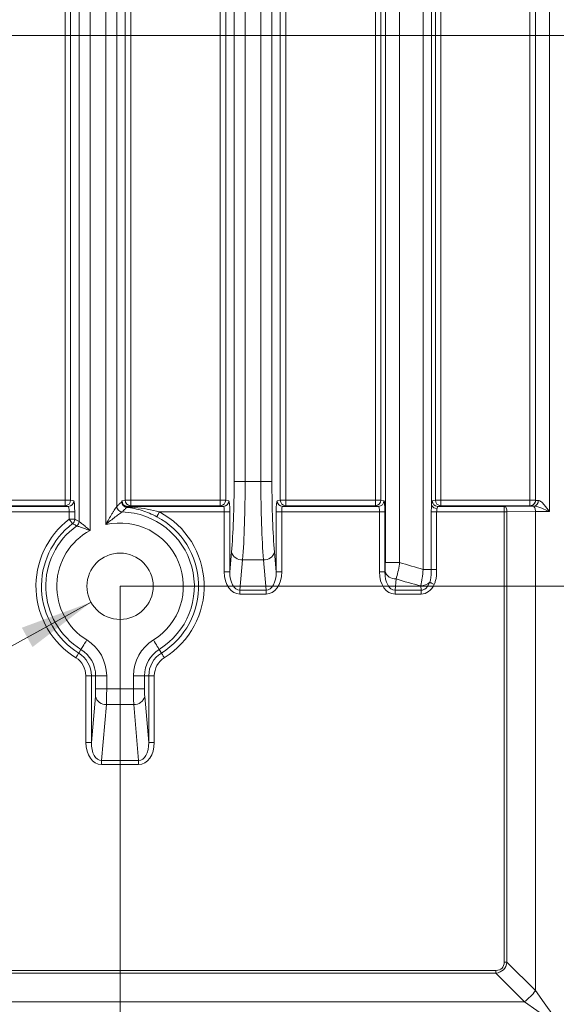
# Model space of a CAD drawing. Header units: millimetres. Extents: x 0 to 594, y 0 to 420.
# Tile 30 of 70: x 326 to 350, y 202 to 246. Entities that reach past the tile are written whole.
import ezdxf

# ---------------------------------------------------------------- set-up
doc = ezdxf.new("R2010")
doc.units = ezdxf.units.MM
doc.styles.add('SLDTEXTSTYLE1', font='TXT', dxfattribs={"width": 0.605})
doc.dimstyles.new('SLDDIMSTYLE2', dxfattribs={"dimtxt": 2.568319, "dimasz": 3.3, "dimexe": 0, "dimexo": 0.0625, "dimgap": 0.64208, "dimtad": 1, "dimdec": 3, "dimlfac": 2, "dimrnd": 1e-09, "dimzin": 12, "dimdsep": 46, "dimtxsty": 'SLDTEXTSTYLE1', "dimsah": 1, "dimcen": 0.09, "dimadec": 0, "dimazin": 3, "dimtfac": 1, "dimtdec": 1, "dimtofl": 0, "dimtmove": 0, "dimatfit": 3, "dimfxl": 1, "dimfrac": 2, "dimtolj": 1, "dimtzin": 12, "dimarcsym": 0})
doc.dimstyles.new('SLDDIMSTYLE4', dxfattribs={"dimtxt": 2.568319, "dimasz": 3.3, "dimexe": 0, "dimexo": 0.0625, "dimgap": 0.64208, "dimtad": 1, "dimdec": 0, "dimlfac": 2, "dimrnd": 1e-09, "dimzin": 12, "dimdsep": 46, "dimtxsty": 'SLDTEXTSTYLE1', "dimsah": 1, "dimcen": 0.09, "dimadec": 0, "dimazin": 3, "dimtfac": 1, "dimtdec": 1, "dimtofl": 0, "dimtmove": 0, "dimatfit": 3, "dimfxl": 1, "dimfrac": 2, "dimtolj": 1, "dimtzin": 12, "dimarcsym": 0})
doc.dimstyles.new('SLDDIMSTYLE5', dxfattribs={"dimtxt": 2.568319, "dimasz": 3.3, "dimexe": 0, "dimexo": 0.0625, "dimgap": 0.64208, "dimtad": 1, "dimdec": 3, "dimlfac": 2, "dimrnd": 1e-09, "dimzin": 12, "dimdsep": 46, "dimtxsty": 'SLDTEXTSTYLE1', "dimsah": 1, "dimcen": 0.09, "dimadec": 0, "dimazin": 3, "dimtfac": 1, "dimtdec": 1, "dimtofl": 0, "dimtmove": 0, "dimatfit": 3, "dimfxl": 1, "dimfrac": 2, "dimtolj": 1, "dimtzin": 12, "dimarcsym": 0})
doc.dimstyles.new('SLDDIMSTYLE6', dxfattribs={"dimtxt": 2.568319, "dimasz": 3.3, "dimexe": 0, "dimexo": 0.0625, "dimgap": 0.64208, "dimtad": 1, "dimdec": 0, "dimlfac": 2, "dimrnd": 1e-09, "dimzin": 12, "dimdsep": 46, "dimtxsty": 'SLDTEXTSTYLE1', "dimsah": 1, "dimcen": 0.09, "dimadec": 0, "dimazin": 3, "dimtfac": 1, "dimtdec": 1, "dimtofl": 0, "dimtmove": 0, "dimatfit": 3, "dimfxl": 1, "dimfrac": 2, "dimtolj": 1, "dimtzin": 12, "dimarcsym": 0})
doc.dimstyles.new('SLDDIMSTYLE7', dxfattribs={"dimtxt": 2.568319, "dimasz": 3.3, "dimexe": 0, "dimexo": 0.0625, "dimgap": 0.64208, "dimtad": 1, "dimdec": 3, "dimlfac": 2, "dimrnd": 1e-09, "dimzin": 12, "dimdsep": 46, "dimtxsty": 'SLDTEXTSTYLE1', "dimsah": 1, "dimcen": 0, "dimadec": 0, "dimazin": 3, "dimtfac": 1, "dimtdec": 1, "dimtofl": 0, "dimtmove": 0, "dimatfit": 3, "dimfxl": 1, "dimfrac": 2, "dimtolj": 1, "dimtzin": 12, "dimarcsym": 0})

# ---------------------------------------------------------------- blocks, each defined once
blk = doc.blocks.new('*D13')
at = {"color": 7, "linetype": 'Continuous', "lineweight": 0}
for p, q in [((356.066, 264.449), (238.349, 264.449)), ((239.349, 264.449), (239.349, 139.275)), ((234.816, 206.027), (234.816, 206.615)), ((234.816, 206.615), (238.761, 206.615)), ((238.761, 206.615), (238.761, 206.027)), ((234.816, 197.697), (234.816, 197.109)), ((238.761, 197.109), (238.761, 197.697)), ((234.816, 197.109), (238.761, 197.109)), ((290.17, 139.275), (238.349, 139.275))]:
    blk.add_line(p, q, dxfattribs=at)
for points in [[(239.349, 264.449), (238.849, 261.149), (239.849, 261.149)], [(239.349, 139.275), (239.849, 142.575), (238.849, 142.575)]]:
    blk.add_solid(points, dxfattribs=at)
at = {"color": 7, "linetype": 'Continuous', "lineweight": 0, "char_height": 2.6458, "attachment_point": 1, "rotation": 90, "style": 'SLDTEXTSTYLE1'}
for s, insert in [('252,5', (230.818, 196.276, 0.05)), ('9,94', (235.35, 198.432, 0.05))]:
    blk.add_mtext(s, dxfattribs=dict(at, insert=insert))
blk = doc.blocks.new('*D15')
at = {"color": 7, "linetype": 'Continuous', "lineweight": 0}
for p, q in [((346.45, 291.591), (345.862, 291.591)), ((345.862, 291.591), (345.862, 287.647)), ((354.78, 291.591), (355.368, 291.591)), ((355.368, 291.591), (355.368, 287.647)), ((271.889, 206.062), (271.889, 288.059)), ((429.341, 208.541), (429.341, 288.059)), ((345.862, 287.647), (346.45, 287.647)), ((355.368, 287.647), (354.78, 287.647)), ((271.889, 287.059), (429.341, 287.059))]:
    blk.add_line(p, q, dxfattribs=at)
for points in [[(271.889, 287.059), (275.189, 286.559), (275.189, 287.559)], [(429.341, 287.059), (426.041, 287.559), (426.041, 286.559)]]:
    blk.add_solid(points, dxfattribs=at)
at = {"color": 7, "linetype": 'Continuous', "lineweight": 0, "char_height": 2.6458, "attachment_point": 1, "rotation": 0, "style": 'SLDTEXTSTYLE1'}
for s, insert in [('315', (346.499, 295.59, 0.05)), ('12,4', (347.185, 291.057, 0.05))]:
    blk.add_mtext(s, dxfattribs=dict(at, insert=insert))
blk = doc.blocks.new('*D16')
at = {"color": 7, "linetype": 'Continuous', "lineweight": 0}
for p, q in [((286.937, 245.752), (286.937, 108.735)), ((414.293, 245.752), (414.293, 108.735)), ((347.92, 114.267), (347.332, 114.267)), ((347.332, 114.267), (347.332, 110.323)), ((353.31, 114.267), (353.898, 114.267)), ((353.898, 114.267), (353.898, 110.323)), ((347.332, 110.323), (347.92, 110.323)), ((353.898, 110.323), (353.31, 110.323)), ((286.937, 109.735), (414.293, 109.735))]:
    blk.add_line(p, q, dxfattribs=at)
for points in [[(286.937, 109.735), (290.237, 109.235), (290.237, 110.235)], [(414.293, 109.735), (410.993, 110.235), (410.993, 109.235)]]:
    blk.add_solid(points, dxfattribs=at)
at = {"color": 7, "linetype": 'Continuous', "lineweight": 0, "char_height": 2.6458, "attachment_point": 1, "rotation": 0, "style": 'SLDTEXTSTYLE1'}
for s, insert in [('254', (346.499, 118.266, -137.801)), ('10', (348.655, 113.733, -137.801))]:
    blk.add_mtext(s, dxfattribs=dict(at, insert=insert))
blk = doc.blocks.new('*D17')
at = {"color": 7, "linetype": 'Continuous', "lineweight": 0}
for p, q in [((414.293, 245.752), (258.389, 245.752)), ((259.389, 143.848), (259.389, 245.752)), ((254.856, 196.515), (254.856, 197.103)), ((254.856, 197.103), (258.801, 197.103)), ((258.801, 197.103), (258.801, 196.515)), ((254.856, 193.085), (254.856, 192.497)), ((258.801, 192.497), (258.801, 193.085)), ((254.856, 192.497), (258.801, 192.497)), ((414.293, 143.848), (258.389, 143.848))]:
    blk.add_line(p, q, dxfattribs=at)
for points in [[(259.389, 245.752), (258.889, 242.452), (259.889, 242.452)], [(259.389, 143.848), (259.889, 147.148), (258.889, 147.148)]]:
    blk.add_solid(points, dxfattribs=at)
at = {"color": 7, "linetype": 'Continuous', "lineweight": 0, "attachment_point": 1, "rotation": 90, "style": 'SLDTEXTSTYLE1'}
for s, insert, char_height in [('203', (250.858, 190.684, -137.801), 2.6458), ('8', (255.39, 193.82, -137.801), 2.646)]:
    blk.add_mtext(s, dxfattribs=dict(at, insert=insert, char_height=char_height))
blk = doc.blocks.new('*D18')
at = {"color": 7, "linetype": 'Continuous', "lineweight": 0}
for p, q in [((330.555, 220.828), (442.841, 220.828)), ((441.841, 220.828), (441.841, 180.708)), ((437.309, 203.953), (437.309, 204.541)), ((437.309, 204.541), (441.254, 204.541)), ((441.254, 204.541), (441.254, 203.953)), ((437.309, 197.583), (437.309, 196.995)), ((441.254, 196.995), (441.254, 197.583)), ((437.309, 196.995), (441.254, 196.995)), ((330.555, 180.708), (442.841, 180.708))]:
    blk.add_line(p, q, dxfattribs=at)
for points in [[(441.841, 220.828), (441.341, 217.528), (442.341, 217.528)], [(441.841, 180.708), (442.341, 184.008), (441.341, 184.008)]]:
    blk.add_solid(points, dxfattribs=at)
at = {"color": 7, "linetype": 'Continuous', "lineweight": 0, "char_height": 2.6458, "attachment_point": 1, "rotation": 90, "style": 'SLDTEXTSTYLE1'}
for s, insert in [('3,2', (437.843, 198.318, -137.801)), ('80', (433.311, 197.632, -137.801))]:
    blk.add_mtext(s, dxfattribs=dict(at, insert=insert))
blk = doc.blocks.new('*D19')
at = {"color": 7, "linetype": 'Continuous', "lineweight": 0}
for p, q in [((330.555, 220.828), (330.555, 124.868)), ((370.675, 220.828), (370.675, 124.868)), ((347.43, 130.4), (346.842, 130.4)), ((346.842, 130.4), (346.842, 126.456)), ((353.8, 130.4), (354.388, 130.4)), ((354.388, 130.4), (354.388, 126.456)), ((346.842, 126.456), (347.43, 126.456)), ((354.388, 126.456), (353.8, 126.456)), ((330.555, 125.868), (370.675, 125.868))]:
    blk.add_line(p, q, dxfattribs=at)
for points in [[(330.555, 125.868), (333.855, 125.368), (333.855, 126.368)], [(370.675, 125.868), (367.375, 126.368), (367.375, 125.368)]]:
    blk.add_solid(points, dxfattribs=at)
at = {"color": 7, "linetype": 'Continuous', "lineweight": 0, "char_height": 2.6458, "attachment_point": 1, "rotation": 0, "style": 'SLDTEXTSTYLE1'}
for s, insert in [('80', (347.479, 134.398, -137.801)), ('3,2', (348.165, 129.866, -137.801))]:
    blk.add_mtext(s, dxfattribs=dict(at, insert=insert))
blk = doc.blocks.new('*D20')
at = {"color": 7, "linetype": 'Continuous', "lineweight": 0}
blk.add_line((329.241, 220.104), (306.206, 207.414), dxfattribs=at)
blk.add_solid([(329.241, 220.104), (326.109, 218.95), (326.592, 218.074)], dxfattribs=at)
at = {"color": 7, "linetype": 'Continuous', "lineweight": 0, "attachment_point": 1, "rotation": 28.8508, "style": 'SLDTEXTSTYLE1'}
for s, insert, char_height in [('(4x)', (311.785, 214.371, -137.801), 2.6458), ('6', (307.14, 211.812, -137.801), 2.646), ('M', (304.565, 210.393, -137.801), 2.646)]:
    blk.add_mtext(s, dxfattribs=dict(at, insert=insert, char_height=char_height))

msp = doc.modelspace()

# ---------------------------------------------------------------- linework, layer by layer
at = {"color": 8, "linetype": 'Continuous', "lineweight": 0}
for p, q in [((344.27996, 221.58781), (344.27994, 251.16093)), ((349.98808, 251.14632), (349.9881, 224.21022)), ((328.06845, 224.72184), (328.06844, 250.63468)), ((328.31824, 250.63468), (328.31825, 224.72184)), ((330.7857, 224.72184), (330.78568, 250.63468)), ((331.03548, 250.63468), (331.03549, 224.72184)), ((335.08946, 224.72184), (335.08944, 250.63469)), ((335.33924, 250.63469), (335.33925, 224.72184)), ((337.8067, 224.72184), (337.80668, 250.63469)), ((338.05648, 250.63469), (338.05649, 224.72184)), ((342.11045, 224.72185), (342.11044, 250.63469)), ((342.36023, 250.63469), (342.36025, 224.72185)), ((342.56231, 221.90489), (342.56229, 250.84385)), ((343.20999, 250.84385), (343.21, 221.90489)), ((344.65283, 250.85373), (344.65285, 224.50281)), ((344.8277, 224.72185), (344.82768, 250.63469)), ((345.07748, 250.63469), (345.07749, 224.72185)), ((349.11047, 224.72185), (349.11046, 250.6347)), ((328.69693, 223.76146), (328.69691, 247.18563)), ((329.19651, 247.18563), (329.19652, 223.348)), ((329.90743, 223.61662), (329.90742, 247.18563)), ((335.71793, 225.5631), (335.71792, 247.18563)), ((336.21751, 247.18563), (336.21752, 225.5631)), ((336.92843, 225.5631), (336.92842, 247.18564)), ((337.42801, 247.18563), (337.42802, 225.5631)), ((336.21752, 225.5631), (336.92843, 225.5631)), ((324.01449, 224.72184), (328.06845, 224.72184)), ((328.31825, 224.72184), (328.45942, 224.69367)), ((330.64453, 224.69367), (330.7857, 224.72184)), ((331.03549, 224.72184), (335.08946, 224.72184)), ((335.33925, 224.72184), (335.48042, 224.69368)), ((337.66553, 224.69368), (337.8067, 224.72184)), ((338.05649, 224.72184), (342.11045, 224.72185)), ((342.36025, 224.72185), (342.50142, 224.69368)), ((344.68653, 224.69368), (344.8277, 224.72185)), ((345.07749, 224.72185), (349.11047, 224.72185)), ((328.25273, 224.19225), (323.83022, 224.19225)), ((323.87333, 224.44296), (328.20962, 224.44296)), ((328.06845, 224.47113), (324.01449, 224.47112)), ((328.20962, 224.44296), (328.06845, 224.47113)), ((328.25273, 223.85952), (328.25273, 224.19225)), ((328.50253, 224.19225), (328.50253, 223.85952)), ((331.03549, 224.47113), (330.89433, 224.44296)), ((335.08946, 224.47113), (331.03549, 224.47113)), ((335.27373, 224.19225), (332.33604, 224.19225)), ((335.23062, 224.44297), (335.08946, 224.47113)), ((335.27373, 221.47153), (335.27373, 224.19225)), ((335.52353, 224.19225), (335.52353, 221.47153)), ((337.62242, 221.47153), (337.62242, 224.19225)), ((337.87222, 224.19226), (337.87222, 221.47153)), ((342.29473, 224.19226), (337.87222, 224.19226)), ((338.0565, 224.47113), (337.91533, 224.44297)), ((337.91533, 224.44297), (342.25162, 224.44297)), ((342.11045, 224.47113), (338.0565, 224.47113)), ((342.25162, 224.44297), (342.11045, 224.47113)), ((342.29473, 221.47153), (342.29473, 224.19226)), ((342.54453, 224.19226), (342.54453, 221.47153)), ((344.64127, 221.58781), (344.64127, 224.19226)), ((344.88527, 224.19226), (344.88528, 221.58781)), ((347.94192, 224.19226), (344.88527, 224.19226)), ((345.07749, 224.47114), (344.93633, 224.44297)), ((344.93633, 224.44297), (347.94192, 224.44297)), ((349.11048, 224.47114), (345.07749, 224.47114)), ((347.94193, 203.81706), (347.94192, 224.19226)), ((349.36123, 224.2053), (348.06729, 224.19226)), ((348.06729, 224.19226), (348.0673, 203.81706)), ((349.11047, 224.46533), (349.11048, 224.47114)), ((349.36123, 224.2053), (349.36124, 202.52312)), ((335.52353, 221.47153), (335.60227, 222.37157)), ((336.10186, 222.01696), (335.98232, 220.65056)), ((337.04409, 222.01696), (336.10186, 222.01696)), ((337.16363, 220.65056), (337.04409, 222.01696)), ((337.54368, 222.37157), (337.62242, 221.47153)), ((342.54453, 221.47153), (342.54784, 221.50936)), ((343.04743, 221.15475), (343.00332, 220.65056)), ((335.98232, 220.65056), (337.16363, 220.65056)), ((343.00332, 220.65056), (344.18463, 220.65056)), ((344.18463, 220.65056), (344.16788, 220.8421)), ((337.16363, 220.47325), (335.98232, 220.47325)), ((344.18463, 220.47326), (343.00332, 220.47325)), ((328.6829, 217.80343), (328.78522, 217.96872)), ((332.32474, 217.96873), (332.42706, 217.80343)), ((329.00499, 213.75796), (329.00499, 216.77687)), ((329.25478, 216.77687), (329.25479, 213.75796)), ((329.44918, 216.77687), (329.25478, 216.77687)), ((329.44918, 216.1877), (329.44918, 216.77687)), ((329.94877, 216.77687), (329.94877, 216.1877)), ((331.16118, 216.1877), (331.16118, 216.77687)), ((331.66077, 216.77687), (331.66077, 216.1877)), ((331.85518, 216.77687), (331.66077, 216.77687)), ((331.85518, 213.75796), (331.85518, 216.77687)), ((332.10497, 216.77687), (332.10497, 213.75796)), ((329.94877, 216.1877), (331.16118, 216.1877)), ((329.25479, 213.75796), (329.43633, 215.83308)), ((331.67363, 215.83308), (331.85518, 213.75796)), ((329.93592, 215.47847), (329.71357, 212.93698)), ((331.17403, 215.47847), (329.93592, 215.47847)), ((331.39639, 212.93698), (331.17403, 215.47847)), ((329.71357, 212.93698), (331.39639, 212.93698)), ((331.39639, 212.75968), (329.71358, 212.75968)), ((348.0673, 203.81706), (349.36124, 202.52312)), ((276.14617, 203.44089), (347.5658, 203.44093)), ((347.5658, 203.31556), (276.14618, 203.31551)), ((348.85974, 202.02162), (347.5658, 203.31556)), ((275.8892, 202.02158), (348.85974, 202.02162))]:
    msp.add_line(p, q, dxfattribs=at)
at = {"color": 7, "linetype": 'Continuous', "lineweight": 15}
for p, q in [((349.36122, 224.71604), (349.36121, 250.64051)), ((330.40701, 247.18563), (330.40702, 224.43877)), ((330.89433, 224.44296), (335.23062, 224.44297)), ((347.94192, 224.44297), (349.23585, 224.45601))]:
    msp.add_line(p, q, dxfattribs=at)
at = {"color": 8, "linetype": 'Continuous', "lineweight": 0, "flags": 128}
for points in [[(335.71793, 225.5631), (335.73455, 225.5631), (335.76774, 225.5631), (335.81634, 225.5631), (335.87871, 225.5631), (335.95269, 225.5631), (336.03576, 225.5631), (336.12505, 225.5631), (336.21752, 225.5631)], [(337.42802, 225.5631), (337.4114, 225.5631), (337.37821, 225.5631), (337.3296, 225.5631), (337.26724, 225.5631), (337.19325, 225.5631), (337.11019, 225.5631), (337.02089, 225.5631), (336.92843, 225.5631)], [(328.06845, 224.47113), (328.06846, 224.47668), (328.06845, 224.49145), (328.06845, 224.51488), (328.06846, 224.54608), (328.06845, 224.5839), (328.06845, 224.62689), (328.06845, 224.67346), (328.06845, 224.72184)], [(328.31825, 224.72184), (328.30994, 224.72184), (328.29335, 224.72184), (328.26904, 224.72184), (328.23786, 224.72184), (328.20087, 224.72184), (328.15934, 224.72184), (328.11469, 224.72184), (328.06845, 224.72184)], [(331.03549, 224.72184), (330.98926, 224.72184), (330.94461, 224.72184), (330.90308, 224.72184), (330.86609, 224.72184), (330.83491, 224.72184), (330.81061, 224.72184), (330.79401, 224.72184), (330.7857, 224.72184)], [(331.03549, 224.72184), (331.0355, 224.67346), (331.03549, 224.62689), (331.03549, 224.5839), (331.0355, 224.54609), (331.03549, 224.51488), (331.03549, 224.49145), (331.03549, 224.47668), (331.03549, 224.47113)], [(335.08946, 224.47113), (335.08945, 224.47669), (335.08946, 224.49145), (335.08945, 224.51488), (335.08945, 224.54609), (335.08945, 224.5839), (335.08945, 224.6269), (335.08946, 224.67346), (335.08946, 224.72184)], [(335.33925, 224.72184), (335.33094, 224.72184), (335.31434, 224.72184), (335.29004, 224.72184), (335.25886, 224.72184), (335.22187, 224.72184), (335.18034, 224.72184), (335.13569, 224.72184), (335.08946, 224.72184)], [(338.05649, 224.72184), (338.01026, 224.72184), (337.96561, 224.72184), (337.92408, 224.72184), (337.88709, 224.72184), (337.85591, 224.72184), (337.8316, 224.72184), (337.81501, 224.72184), (337.8067, 224.72184)], [(338.05649, 224.72184), (338.05649, 224.67346), (338.05649, 224.6269), (338.05649, 224.5839), (338.05649, 224.54609), (338.05649, 224.51488), (338.05649, 224.49146), (338.0565, 224.47669), (338.0565, 224.47113)], [(342.11045, 224.47113), (342.11045, 224.47669), (342.11045, 224.49146), (342.11046, 224.51489), (342.11045, 224.54609), (342.11046, 224.5839), (342.11045, 224.6269), (342.11045, 224.67346), (342.11045, 224.72185)], [(342.36025, 224.72185), (342.35194, 224.72185), (342.33534, 224.72185), (342.31104, 224.72184), (342.27986, 224.72185), (342.24287, 224.72185), (342.20134, 224.72185), (342.15669, 224.72185), (342.11045, 224.72185)], [(345.07749, 224.72185), (345.03126, 224.72185), (344.98661, 224.72185), (344.94508, 224.72185), (344.90809, 224.72185), (344.87691, 224.72185), (344.8526, 224.72185), (344.83601, 224.72185), (344.8277, 224.72185)], [(345.07749, 224.72185), (345.0775, 224.67347), (345.07749, 224.6269), (345.07749, 224.58391), (345.07749, 224.54609), (345.07749, 224.51489), (345.07749, 224.49146), (345.07749, 224.47669), (345.07749, 224.47114)], [(349.11048, 224.47114), (349.11048, 224.47669), (349.11048, 224.49146), (349.11047, 224.51489), (349.11047, 224.5461), (349.11047, 224.58391), (349.11047, 224.6269), (349.11047, 224.67347), (349.11047, 224.72185)], [(349.36122, 224.72185), (349.35641, 224.72185), (349.34214, 224.72185), (349.31897, 224.72185), (349.28778, 224.72185), (349.24978, 224.72185), (349.20643, 224.72185), (349.15939, 224.72185), (349.11047, 224.72185)], [(328.50253, 224.19225), (328.49422, 224.19225), (328.47762, 224.19225), (328.45332, 224.19225), (328.42214, 224.19225), (328.38515, 224.19225), (328.34361, 224.19225), (328.29896, 224.19225), (328.25273, 224.19225)], [(332.33604, 224.19225), (332.3144, 224.15139), (332.29352, 224.11193), (332.27408, 224.07523), (332.25678, 224.04253), (332.24219, 224.01497), (332.23082, 223.99349), (332.22305, 223.97883), (332.21917, 223.97148)], [(335.52353, 224.19225), (335.51522, 224.19225), (335.49862, 224.19225), (335.47432, 224.19225), (335.44314, 224.19225), (335.40614, 224.19225), (335.36461, 224.19225), (335.31996, 224.19225), (335.27373, 224.19225)], [(337.62242, 224.19225), (337.63073, 224.19226), (337.64733, 224.19225), (337.67163, 224.19225), (337.70281, 224.19226), (337.7398, 224.19226), (337.78134, 224.19225), (337.82598, 224.19225), (337.87222, 224.19226)], [(342.54453, 224.19226), (342.53622, 224.19226), (342.51962, 224.19226), (342.49532, 224.19226), (342.46414, 224.19226), (342.42715, 224.19226), (342.38561, 224.19226), (342.34097, 224.19226), (342.29473, 224.19226)], [(344.64127, 224.19226), (344.65429, 224.19226), (344.67377, 224.19226), (344.69915, 224.19226), (344.72972, 224.19226), (344.76464, 224.19226), (344.80293, 224.19226), (344.84352, 224.19226), (344.88527, 224.19226)], [(347.94192, 224.19226), (347.94192, 224.24064), (347.94192, 224.28721), (347.94192, 224.3302), (347.94192, 224.36801), (347.94192, 224.39922), (347.94192, 224.42265), (347.94192, 224.43742), (347.94192, 224.44297)], [(347.94192, 224.44297), (347.96615, 224.43752), (347.98946, 224.42281), (348.01099, 224.39942), (348.02991, 224.36822), (348.04551, 224.33038), (348.05721, 224.28734), (348.06456, 224.24071), (348.06729, 224.19226)], [(347.94192, 224.19226), (347.95832, 224.19226), (347.97465, 224.19226), (347.99084, 224.19226), (348.00682, 224.19226), (348.02252, 224.19226), (348.03787, 224.19226), (348.05282, 224.19226), (348.06729, 224.19226)], [(349.23585, 224.45601), (349.26008, 224.45056), (349.2834, 224.43585), (349.30492, 224.41246), (349.32384, 224.38126), (349.33944, 224.34342), (349.35114, 224.30038), (349.3585, 224.25375), (349.36123, 224.2053)], [(328.50253, 223.85952), (328.49422, 223.85952), (328.47762, 223.85952), (328.45332, 223.85952), (328.42214, 223.85952), (328.38515, 223.85952), (328.34361, 223.85952), (328.29897, 223.85952), (328.25273, 223.85952)], [(328.25273, 223.85952), (328.28069, 223.8227), (328.30769, 223.78715), (328.33281, 223.75407), (328.35519, 223.72461), (328.37404, 223.69978), (328.38874, 223.68042), (328.39878, 223.66721), (328.4038, 223.66059)], [(342.56231, 221.90489), (342.58434, 221.90489), (342.62999, 221.90489), (342.69702, 221.90489), (342.78211, 221.90489), (342.88104, 221.90489), (342.98892, 221.90489), (343.10042, 221.90489), (343.21, 221.90489)], [(344.27996, 221.58781), (344.34428, 221.58781), (344.40511, 221.58781), (344.46133, 221.58781), (344.51192, 221.58781), (344.55594, 221.58781), (344.5926, 221.58781), (344.62121, 221.58781), (344.64127, 221.58781)], [(344.64127, 221.58781), (344.65429, 221.58781), (344.67377, 221.58781), (344.69915, 221.58781), (344.72973, 221.58781), (344.76464, 221.58781), (344.80293, 221.58781), (344.84352, 221.58781), (344.88528, 221.58781)], [(335.52353, 221.47153), (335.51522, 221.47153), (335.49862, 221.47153), (335.47432, 221.47153), (335.44314, 221.47153), (335.40615, 221.47153), (335.36462, 221.47153), (335.31997, 221.47153), (335.27373, 221.47153)], [(337.62242, 221.47153), (337.63074, 221.47153), (337.64733, 221.47153), (337.67163, 221.47153), (337.70282, 221.47153), (337.73981, 221.47153), (337.78134, 221.47153), (337.82598, 221.47153), (337.87222, 221.47153)], [(342.54453, 221.47153), (342.53622, 221.47153), (342.51963, 221.47153), (342.49532, 221.47153), (342.46414, 221.47153), (342.42715, 221.47153), (342.38561, 221.47153), (342.34097, 221.47153), (342.29473, 221.47153)], [(335.98232, 220.65056), (335.98232, 220.63232), (335.98232, 220.61256), (335.98232, 220.59145), (335.98232, 220.56921), (335.98232, 220.54604), (335.98232, 220.52217), (335.98232, 220.49783), (335.98232, 220.47325)], [(337.16363, 220.65056), (337.16363, 220.63233), (337.16363, 220.61256), (337.16363, 220.59145), (337.16363, 220.56921), (337.16363, 220.54604), (337.16363, 220.52217), (337.16363, 220.49783), (337.16363, 220.47325)], [(343.00332, 220.65056), (343.00332, 220.63233), (343.00332, 220.61256), (343.00332, 220.59146), (343.00332, 220.56921), (343.00332, 220.54604), (343.00332, 220.52217), (343.00332, 220.49783), (343.00332, 220.47325)], [(344.18463, 220.65056), (344.18463, 220.63233), (344.18463, 220.61256), (344.18463, 220.59146), (344.18463, 220.56921), (344.18463, 220.54604), (344.18463, 220.52218), (344.18463, 220.49783), (344.18463, 220.47326)], [(344.57199, 221.00515), (344.58797, 220.99757), (344.60747, 220.98833), (344.63012, 220.97759), (344.6555, 220.96556), (344.68312, 220.95247), (344.71246, 220.93856), (344.74296, 220.9241), (344.77405, 220.90936)], [(329.04816, 218.39352), (328.9995, 218.3149), (328.95249, 218.23897), (328.90878, 218.16834), (328.86984, 218.10544), (328.83702, 218.05241), (328.81143, 218.01108), (328.79397, 217.98286), (328.78522, 217.96872)], [(332.0618, 218.39352), (332.11046, 218.3149), (332.15746, 218.23897), (332.20118, 218.16834), (332.24012, 218.10544), (332.27294, 218.05241), (332.29852, 218.01108), (332.31599, 217.98286), (332.32474, 217.96873)], [(328.55143, 217.59103), (328.57576, 217.63034), (328.59926, 217.6683), (328.62112, 217.70362), (328.64059, 217.73507), (328.657, 217.76158), (328.66979, 217.78225), (328.67853, 217.79636), (328.6829, 217.80343)], [(332.55853, 217.59103), (332.53419, 217.63034), (332.5107, 217.66831), (332.48884, 217.70362), (332.46937, 217.73507), (332.45296, 217.76159), (332.44016, 217.78225), (332.43143, 217.79636), (332.42706, 217.80343)], [(329.00499, 216.77687), (329.05122, 216.77687), (329.09587, 216.77687), (329.1374, 216.77687), (329.17439, 216.77687), (329.20557, 216.77687), (329.22988, 216.77687), (329.24647, 216.77687), (329.25478, 216.77687)], [(329.94877, 216.77687), (329.85631, 216.77687), (329.76701, 216.77687), (329.68395, 216.77687), (329.60996, 216.77687), (329.5476, 216.77687), (329.49899, 216.77687), (329.46581, 216.77687), (329.44918, 216.77687)], [(331.16118, 216.77687), (331.25365, 216.77687), (331.34295, 216.77687), (331.42601, 216.77687), (331.49999, 216.77687), (331.56235, 216.77687), (331.61096, 216.77687), (331.64415, 216.77687), (331.66077, 216.77687)], [(332.10497, 216.77687), (332.05874, 216.77687), (332.01409, 216.77687), (331.97256, 216.77687), (331.93557, 216.77687), (331.90439, 216.77687), (331.88008, 216.77687), (331.86349, 216.77687), (331.85518, 216.77687)], [(329.94877, 216.1877), (329.85631, 216.1877), (329.76701, 216.1877), (329.68395, 216.1877), (329.60996, 216.1877), (329.5476, 216.1877), (329.49899, 216.1877), (329.46581, 216.1877), (329.44918, 216.1877)], [(331.16118, 216.1877), (331.25365, 216.1877), (331.34295, 216.1877), (331.42601, 216.1877), (331.49999, 216.1877), (331.56235, 216.1877), (331.61096, 216.1877), (331.64415, 216.1877), (331.66077, 216.1877)], [(329.00499, 213.75796), (329.05122, 213.75796), (329.09587, 213.75796), (329.1374, 213.75796), (329.17439, 213.75796), (329.20558, 213.75795), (329.22988, 213.75795), (329.24647, 213.75796), (329.25479, 213.75796)], [(332.10497, 213.75796), (332.05874, 213.75796), (332.01409, 213.75796), (331.97256, 213.75796), (331.93557, 213.75796), (331.90439, 213.75796), (331.88008, 213.75796), (331.86349, 213.75796), (331.85518, 213.75796)], [(329.71358, 212.75968), (329.71358, 212.78425), (329.71357, 212.8086), (329.71358, 212.83247), (329.71357, 212.85563), (329.71357, 212.87788), (329.71357, 212.89899), (329.71358, 212.91875), (329.71357, 212.93698)], [(331.39639, 212.75968), (331.39639, 212.78425), (331.39639, 212.8086), (331.39639, 212.83247), (331.39639, 212.85563), (331.39639, 212.87788), (331.39639, 212.89899), (331.39639, 212.91875), (331.39639, 212.93698)], [(347.94193, 203.81706), (347.95833, 203.81706), (347.97466, 203.81706), (347.99085, 203.81706), (348.00683, 203.81706), (348.02253, 203.81706), (348.03789, 203.81706), (348.05283, 203.81706), (348.0673, 203.81706)], [(347.5658, 203.44093), (347.5658, 203.42453), (347.5658, 203.4082), (347.5658, 203.39201), (347.5658, 203.37603), (347.5658, 203.36033), (347.5658, 203.34497), (347.5658, 203.33003), (347.5658, 203.31556)], [(349.36124, 202.52312), (349.75737, 201.96853), (350.17957, 201.37747), (350.61499, 200.76787)], [(350.61499, 200.76787), (350.0054, 201.2033), (349.41433, 201.62549), (348.85974, 202.02162)]]:
    msp.add_lwpolyline(points, dxfattribs=at)
at = {"color": 7, "linetype": 'Continuous', "lineweight": 15}
msp.add_circle((330.55498, 220.82786), 1.5, dxfattribs=at)
at = {"color": 8, "linetype": 'Continuous', "lineweight": 0}
for centre, radius, start, end in [((328.06755, 224.72183), 0.2507, 270.206793, 0.002919), ((328.20872, 224.69366), 0.2507, 270.206902, 0.002809), ((330.87867, 224.64837), 0.252, 180.45891, 264.728672), ((330.87579, 224.66948), 0.25018, 185.305434, 270.157461), ((330.89524, 224.69367), 0.25071, 179.9985, 269.79199), ((331.0364, 224.72183), 0.25071, 179.998248, 269.791813), ((335.08855, 224.72183), 0.2507, 270.207349, 0.003225), ((335.22971, 224.69367), 0.25071, 270.207774, 0.001515), ((337.91623, 224.69367), 0.2507, 179.998081, 269.792409), ((338.0574, 224.72183), 0.2507, 179.996627, 269.793863), ((342.10954, 224.72184), 0.25071, 270.208006, 0.001706), ((342.25071, 224.69367), 0.2507, 270.207406, 0.002306), ((344.93723, 224.69367), 0.2507, 179.997473, 269.792588), ((345.0784, 224.72184), 0.2507, 179.997899, 269.792591), ((349.11049, 224.71606), 0.25073, 269.995387, 359.995575), ((349.11049, 224.72187), 0.25073, 269.995812, 359.996001), ((349.2588, 224.68254), 0.22946, 280.094726, 6.204853), ((330.55498, 220.82786), 3.36255, 301.756896, 88.384495), ((330.83576, 224.43735), 0.04453, 296.329972, 336.094849), ((330.55498, 220.82786), 3.80674, 301.756896, 62.103903), ((344.87898, 224.58804), 0.24167, 200.650795, 275.618108), ((330.55498, 220.82786), 3.80674, 127.213061, 238.243169), ((328.25074, 223.86051), 0.25179, 307.43823, 359.774734), ((330.55498, 220.82786), 3.55695, 127.213061, 238.243169), ((330.55498, 220.82786), 3.36255, 125.697913, 238.243169), ((330.55498, 220.82786), 2.86295, 118.326434, 238.243169), ((330.55498, 220.82786), 2.86295, 301.756896, 103.072365), ((336.06837, 222.49899), 0.4832, 195.290332, 273.975217), ((337.07759, 222.49899), 0.4832, 266.024515, 344.710104), ((343.01393, 221.63678), 0.4832, 195.289996, 273.975354), ((350.61496, 246.1106), 26.078, 253.130768, 255.686744), ((344.15648, 221.45269), 0.61069, 271.06962, 312.875281), ((328.04748, 216.77687), 1.9013, 0.000033, 58.243169), ((333.06248, 216.77687), 1.9013, 121.756896, 180.000033), ((328.04748, 216.77687), 1.4017, 0.000033, 58.243169), ((333.06248, 216.77687), 1.4017, 121.756896, 180.000033), ((328.04748, 216.77687), 0.95751, 0.000033, 58.243169), ((328.04748, 216.77687), 1.2073, 0.000033, 58.243169), ((333.06248, 216.77687), 1.2073, 121.756896, 180.000033), ((333.06248, 216.77687), 0.95751, 121.756896, 180.000033), ((329.90243, 215.96051), 0.4832, 195.2902, 273.97515), ((331.20753, 215.96051), 0.4832, 266.025021, 344.70988), ((347.31199, 204.07086), 2.56805, 307.062927, 322.937206)]:
    msp.add_arc(centre, radius, start, end, dxfattribs=at)
at = {"color": 7, "linetype": 'Continuous', "lineweight": 15}
for centre, radius, start, end in [((330.65904, 224.44093), 0.25203, 180.491639, 267.892895), ((328.44512, 223.76249), 0.25181, 305.933603, 359.765752), ((330.55498, 220.82786), 3.55695, 301.756896, 62.103903)]:
    msp.add_arc(centre, radius, start, end, dxfattribs=at)
at = {"color": 8, "linetype": 'Continuous', "lineweight": 0}
for centre, major_axis, ratio, start_param, end_param in [((335.32305, 225.5631), (0, 4.5135), 0.08748866, 3.92699082, 4.71238898), ((335.82264, 225.5631), (0, 5.015), 0.0787398, 3.92699082, 4.71238898), ((337.32331, 225.5631), (0, 5.015), 0.0787398, 1.57079633, 2.35619449), ((337.8229, 225.5631), (0, 4.5135), 0.08748866, 1.57079633, 2.35619449), ((328.45865, 224.19225), (0, 0.5015), 0.08748866, 4.71238898, 6.26573201), ((330.6453, 224.19225), (0, 0.5015), 0.08748866, 0.01745329, 0.4382831), ((335.47965, 224.19225), (0, 0.5015), 0.08748866, 4.71238898, 6.26573201), ((337.6663, 224.19225), (0, 0.5015), 0.08748866, 0.01745329, 1.57079633), ((342.50065, 224.19226), (0, 0.5015), 0.08748866, 4.71238898, 6.26573201), ((344.6873, 224.19226), (0, 0.5015), 0.08748866, 0.01745329, 0.90300908), ((349.86272, 224.71604), (0.5015, 0), 0.0261826, 3.14159265, 3.86529889), ((328.20886, 224.19225), (0, 0.25075), 0.17497733, 4.71238898, 6.26573201), ((330.89509, 224.19225), (0, 0.25075), 0.17497733, 0.01745329, 0.4382831), ((335.22986, 224.19225), (0, 0.25075), 0.17497733, 4.71238898, 6.26573201), ((337.91609, 224.19225), (0, 0.25075), 0.17497733, 0.01745329, 1.57079633), ((342.25086, 224.19226), (0, 0.25075), 0.17497733, 4.71238898, 6.26573201), ((344.93709, 224.19226), (0, 0.25075), 0.17497733, 0.01745329, 0.90300908), ((349.86272, 224.46533), (0.75225, 0), 0.01745506, 3.14159265, 3.86529889), ((350.61497, 224.41432), (2.75825, 0), 0.01745506, 2.06814522, 2.0943951), ((350.61497, 224.16361), (2.5075, 0), 0.01920057, 1.82347658, 2.0943951), ((350.61496, 246.81983), (-0.00001, 26.078), 0.96153846, 2.84180957, 2.8861819), ((336.02886, 221.53709), (-0.0929, -1.06182), 0.70575756, 4.83572397, 6.3448528), ((336.02886, 221.53709), (0.07747, 0.88552), 0.56417586, 1.69413132, 3.20326015), ((337.1171, 221.53709), (-0.07747, 0.88552), 0.56417586, 3.07992516, 4.58905399), ((337.1171, 221.53709), (-0.0929, 1.06182), 0.70575756, 3.07992516, 4.58905399), ((343.04986, 221.5371), (0.0929, 1.06182), 0.70575756, 1.69413132, 3.20326015), ((343.04986, 221.5371), (0.07747, 0.88552), 0.56417586, 1.69413132, 3.20326015), ((344.1381, 221.5371), (-0.07747, 0.88552), 0.56417586, 3.07992516, 4.01958494), ((344.1381, 221.5371), (0.0929, -1.06182), 0.70575756, 6.22151781, 7.1611776), ((329.40531, 216.1877), (0, 0.5015), 0.08748866, 3.92699082, 4.71238898), ((329.9049, 216.1877), (0, 1.003), 0.04374433, 3.92699082, 4.71238898), ((331.20506, 216.1877), (0, 1.003), 0.04374433, 1.57079633, 2.35619449), ((331.70465, 216.1877), (0, 0.5015), 0.08748866, 1.57079633, 2.35619449), ((329.76011, 213.82352), (0.0929, 1.06182), 0.70575756, 1.69413132, 3.20326015), ((329.76011, 213.82352), (0.07747, 0.88552), 0.56417586, 1.69413132, 3.20326015), ((331.34985, 213.82352), (-0.07747, 0.88552), 0.56417586, 3.07992516, 4.58905399), ((331.34985, 213.82352), (0.0929, -1.06182), 0.70575756, 6.22151781, 7.73064664), ((346.43743, 204.94543), (1.40733, -1.40733), 0.37796447, 5.92181818, 6.64455243), ((346.43743, 204.94543), (1.47435, -1.47435), 0.48104569, 5.92181818, 6.64455243)]:
    msp.add_ellipse(centre, major_axis=major_axis, ratio=ratio, start_param=start_param, end_param=end_param, dxfattribs=at)
for points, knots in [([(330.40702, 224.43877), (330.44414, 224.47485), (330.48126, 224.5104), (330.51839, 224.54546), (330.55448, 224.57955), (330.59058, 224.61316), (330.62668, 224.64635)], [0, 0, 0, 0, 0.00256450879, 0.00256450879, 0.00256450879, 0.00505761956, 0.00505761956, 0.00505761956, 0.00505761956]), ([(349.48692, 224.70734), (349.52989, 224.70607), (349.57961, 224.6779), (349.67153, 224.6056), (349.71594, 224.5604), (349.8408, 224.41923), (349.91652, 224.31418), (349.9881, 224.21022)], [0, 0, 0, 0, 0.25, 0.25, 0.5, 0.5, 1, 1, 1, 1]), ([(330.40702, 224.43877), (330.40283, 224.43266), (330.39206, 224.41696), (330.36199, 224.37256), (330.34343, 224.34495), (330.30261, 224.28329), (330.28035, 224.24924), (330.2351, 224.17887), (330.21184, 224.14215), (330.14097, 224.02824), (330.0927, 223.94797), (329.9983, 223.78436), (329.95199, 223.7007), (329.90743, 223.61662)], [0, 0, 0, 0, 0.125, 0.125, 0.25, 0.25, 0.375, 0.375, 0.5, 0.5, 0.75, 0.75, 1, 1, 1, 1]), ([(330.64977, 224.18907), (330.64405, 224.1851), (330.62945, 224.17497), (330.58772, 224.14571), (330.56162, 224.1273), (330.50335, 224.08568), (330.47121, 224.06247), (330.40522, 224.01416), (330.37098, 223.98876), (330.26565, 223.9094), (330.19295, 223.85299), (330.04967, 223.73766), (329.97826, 223.67811), (329.90743, 223.61662)], [0, 0, 0, 0, 0.125, 0.125, 0.25, 0.25, 0.375, 0.375, 0.5, 0.5, 0.75, 0.75, 1, 1, 1, 1]), ([(330.85552, 224.39743), (330.82157, 224.36407), (330.78769, 224.33029), (330.75388, 224.29608), (330.7191, 224.26089), (330.6844, 224.22523), (330.64977, 224.18907)], [0, 0, 0, 0, 0.00249206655, 0.00249206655, 0.00249206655, 0.00505540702, 0.00505540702, 0.00505540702, 0.00505540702]), ([(332.21916, 223.97148), (332.10943, 224.02957), (331.99745, 224.08253), (331.77425, 224.17587), (331.66223, 224.21671), (331.43631, 224.28743), (331.32245, 224.3173), (331.09166, 224.36602), (330.97475, 224.38492), (330.85552, 224.39743)], [0, 0, 0, 0, 0.25, 0.25, 0.5, 0.5, 0.75, 0.75, 1, 1, 1, 1]), ([(330.87647, 224.4193), (330.94557, 224.41504), (331.39175, 224.38751), (331.88038, 224.30967), (332.29254, 224.20346), (332.33604, 224.19225)], [0, 0, 0, 0, 0.14081456, 0.90933373, 1, 1, 1, 1]), ([(344.64127, 224.19226), (344.64224, 224.24737), (344.64414, 224.35527), (344.64999, 224.45434), (344.65285, 224.50281)], [0, 0, 0, 0, 0.51077773, 1, 1, 1, 1]), ([(344.90264, 224.34754), (344.89837, 224.32376), (344.88992, 224.27676), (344.88681, 224.22021), (344.88527, 224.19226)], [0, 0, 0, 0, 0.50578082, 1, 1, 1, 1]), ([(349.29902, 224.45663), (349.32451, 224.4563), (349.35275, 224.45133), (349.41165, 224.43729), (349.44125, 224.42841), (349.52997, 224.39935), (349.589, 224.37679), (349.76271, 224.30773), (349.87675, 224.25857), (349.9881, 224.21022)], [0, 0, 0, 0, 0.125, 0.125, 0.25, 0.25, 0.5, 0.5, 1, 1, 1, 1]), ([(328.50253, 223.85952), (328.53176, 223.84501), (328.56099, 223.8304), (328.59023, 223.81568), (328.62203, 223.79967), (328.65384, 223.78353), (328.68564, 223.76725), (328.6894, 223.76532), (328.69317, 223.76339), (328.69693, 223.76146)], [0, 0, 0, 0, 0.00201433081, 0.00201433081, 0.00201433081, 0.00420598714, 0.00420598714, 0.00420598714, 0.00446531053, 0.00446531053, 0.00446531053, 0.00446531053]), ([(328.69693, 223.76146), (328.70331, 223.75655), (328.72555, 223.73947), (328.79145, 223.68794), (328.83487, 223.65362), (328.92973, 223.57682), (328.98233, 223.53339), (329.08849, 223.44334), (329.14186, 223.39692), (329.19652, 223.348)], [0, 0, 0, 0, 0.25, 0.25, 0.5, 0.5, 0.75, 0.75, 1, 1, 1, 1]), ([(328.59289, 223.5586), (328.57875, 223.56637), (328.56461, 223.57411), (328.55046, 223.58181), (328.53004, 223.59294), (328.50961, 223.604), (328.48917, 223.615), (328.46074, 223.63031), (328.43228, 223.6455), (328.4038, 223.66059)], [0, 0, 0, 0, 0.00100300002, 0.00100300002, 0.00100300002, 0.00245066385, 0.00245066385, 0.00245066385, 0.00446474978, 0.00446474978, 0.00446474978, 0.00446474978]), ([(328.59289, 223.5586), (328.60026, 223.55611), (328.62582, 223.54747), (328.70294, 223.52119), (328.75429, 223.50362), (328.86805, 223.4643), (328.93186, 223.44207), (329.06199, 223.39621), (329.12809, 223.37267), (329.19652, 223.348)], [0, 0, 0, 0, 0.25, 0.25, 0.5, 0.5, 0.75, 0.75, 1, 1, 1, 1]), ([(342.54784, 221.50936), (342.55241, 221.56163), (342.55599, 221.62252), (342.56099, 221.75843), (342.56231, 221.8308), (342.56231, 221.90489)], [0, 0, 0, 0, 0.5, 0.5, 1, 1, 1, 1]), ([(343.21, 221.90489), (343.20614, 221.87783), (343.18509, 221.73016), (343.13348, 221.44998), (343.07675, 221.25535), (343.04743, 221.15475)], [0, 0, 0, 0, 0.09778411, 0.53368954, 1, 1, 1, 1]), ([(344.16788, 220.8421), (344.1772, 220.89123), (344.18682, 220.94534), (344.20605, 221.05992), (344.21571, 221.12063), (344.24477, 221.31344), (344.26316, 221.44861), (344.27996, 221.58781)], [0, 0, 0, 0, 0.25, 0.25, 0.5, 0.5, 1, 1, 1, 1]), ([(344.57199, 221.00515), (344.58323, 221.03799), (344.64676, 221.22366), (344.64375, 221.4234), (344.64127, 221.58781)], [0, 0, 0, 0, 0.17689917, 1, 1, 1, 1]), ([(344.88528, 221.58781), (344.88292, 221.39967), (344.87998, 221.16517), (344.79154, 220.95159), (344.77405, 220.90936)], [0, 0, 0, 0, 0.80227813, 1, 1, 1, 1])]:
    msp.add_open_spline(points, degree=3, knots=knots, dxfattribs=at)

# ---------------------------------------------------------------- dimensions: what is measured, and where the dimension line sits
at = {"color": 7, "linetype": 'Continuous', "lineweight": 0}
for base, p1, p2, angle, dimstyle, picture, middle in [((429.34138, 287.05889), (271.88855, 206.06237), (429.34142, 208.54146), 0.000033, 'SLDDIMSTYLE4', '*D15', (350.61494, 287.05884)), ((239.34858, 139.27505), (356.06649, 264.44931), (290.17048, 139.27508), 270.000033, 'SLDDIMSTYLE2', '*D13', (239.34854, 201.86215)), ((259.38853, 245.75237), (414.29298, 143.84766), (414.29292, 245.75246), 270.000033, 'SLDDIMSTYLE5', '*D17', (259.38856, 194.79997)), ((414.293, 109.73482), (286.937, 245.75239), (414.29292, 245.75246), 0.000033, 'SLDDIMSTYLE4', '*D16', (350.61504, 109.73478)), ((441.8415, 180.70793), (330.55498, 220.82786), (330.555, 180.70786), 270.000033, 'SLDDIMSTYLE4', '*D18', (441.84149, 200.76793)), ((370.67503, 125.86761), (330.55498, 220.82786), (370.67498, 220.82788), 0.000033, 'SLDDIMSTYLE6', '*D19', (350.61503, 125.8676))]:
    dim = msp.add_linear_dim(base=base, p1=p1, p2=p2, angle=angle, dimstyle=dimstyle, dxfattribs=at)
    dim.commit()
    dim.dimension.update_dxf_attribs({"geometry": picture, "text_midpoint": middle, "dimtype": 160})
dim = msp.add_diameter_dim_2p(p1=(331.8688, 221.55166), p2=(329.24116, 220.10407), text='M<> (4x)', dimstyle='SLDDIMSTYLE7', override={"dimpost": '<>'}, dxfattribs=at)
dim.commit()
dim.dimension.update_dxf_attribs({"geometry": '*D20', "text_midpoint": (312.39015, 210.8207), "dimtype": 163})

doc.saveas('drawing.dxf')
